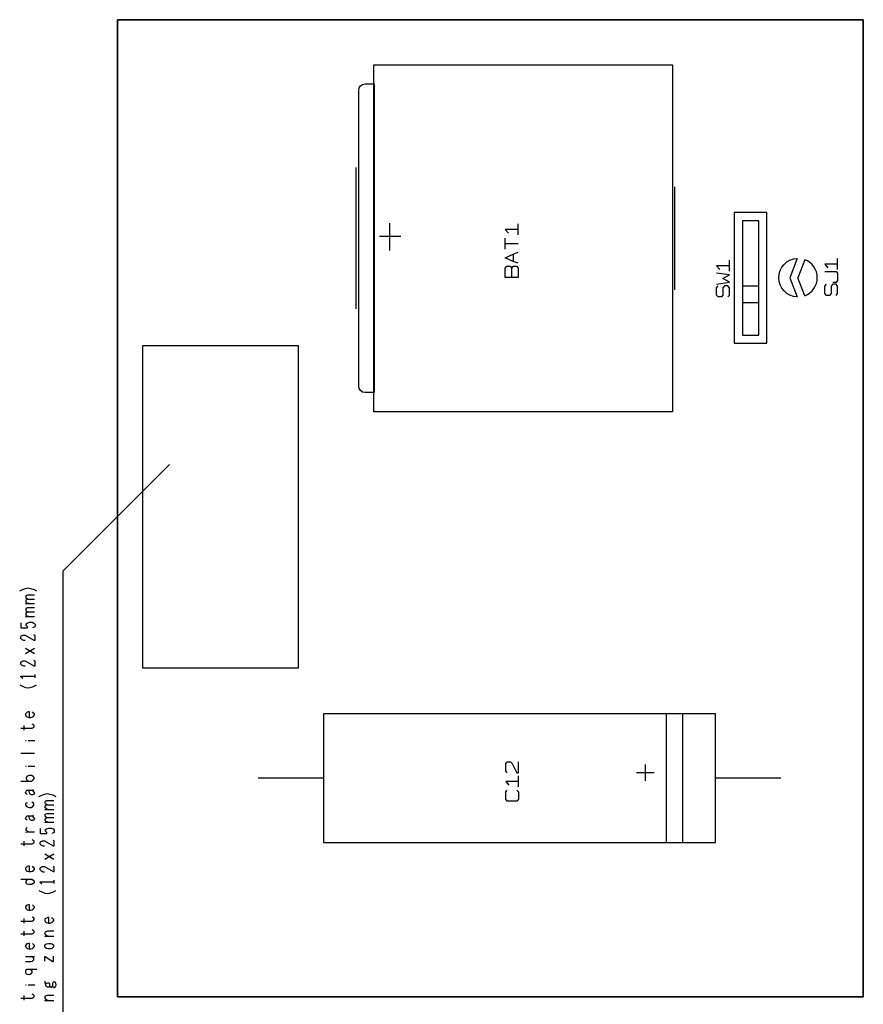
# Model space of a CAD drawing. Extents: x 8 to 288, y -6 to 426.
# Tile 5 of 13: x 98 to 164, y 195 to 271. Entities that reach past the tile are written whole.
import ezdxf

# ---------------------------------------------------------------- set-up
doc = ezdxf.new("R2010")
doc.units = 0
doc.layers.get('0').update_dxf_attribs({"linetype": 'CONTINUOUS'})

msp = doc.modelspace()

# ---------------------------------------------------------------- linework, layer by layer
at = {"color": 0}
for p, q in [((163.844, 271.405), (105.844, 271.405)), ((105.844, 271.405), (105.844, 195.404)), ((105.844, 271.405), (163.844, 271.405)), ((105.844, 195.404), (105.844, 271.405)), ((163.844, 195.404), (163.844, 271.405)), ((163.844, 271.405), (163.844, 195.404)), ((125.77, 240.905), (125.77, 267.904)), ((125.77, 267.904), (148.994, 267.904)), ((148.994, 267.904), (148.994, 240.905)), ((124.594, 242.904), (124.594, 265.905)), ((125.094, 266.405), (125.794, 266.405)), ((125.794, 266.405), (125.794, 242.404)), ((124.394, 248.904), (124.394, 259.905)), ((149.193, 250.405), (149.193, 258.404)), ((153.804, 256.405), (153.804, 246.245)), ((156.344, 256.405), (153.804, 256.405)), ((156.344, 246.245), (156.344, 256.405)), ((127.017, 253.46), (127.017, 255.571)), ((136.996, 255.091), (135.997, 255.091)), ((135.997, 255.091), (136.247, 254.806)), ((136.996, 254.663), (136.996, 255.52)), ((154.439, 255.77), (154.439, 246.88)), ((155.709, 255.77), (154.439, 255.77)), ((155.709, 246.88), (155.709, 255.77)), ((127.868, 254.535), (126.201, 254.535)), ((135.997, 253.563), (135.997, 254.42)), ((135.997, 253.992), (136.996, 253.992)), ((135.997, 252.892), (136.621, 253.177)), ((136.621, 252.607), (135.997, 252.892)), ((136.621, 253.177), (136.996, 253.321)), ((136.621, 253.177), (136.621, 252.607)), ((158.695, 252.837), (158.122, 251.339)), ((159.3, 252.739), (158.764, 251.339)), ((161.845, 251.964), (161.845, 252.822)), ((135.997, 252.078), (136.122, 252.221)), ((135.997, 251.364), (135.997, 252.078)), ((136.122, 252.221), (136.372, 252.221)), ((136.372, 252.221), (136.497, 252.078)), ((136.497, 252.078), (136.621, 252.221)), ((136.497, 251.364), (136.497, 252.078)), ((136.996, 252.464), (136.621, 252.607)), ((136.621, 252.221), (136.872, 252.221)), ((136.872, 252.221), (136.996, 252.078)), ((136.996, 252.078), (136.996, 251.364)), ((153.425, 252.266), (152.426, 252.266)), ((152.426, 252.266), (152.676, 251.981)), ((153.425, 251.838), (153.425, 252.695)), ((161.845, 252.393), (160.846, 252.393)), ((160.846, 252.393), (161.095, 252.108)), ((136.996, 251.364), (135.997, 251.364)), ((153.425, 251.552), (152.426, 251.696)), ((152.926, 251.267), (153.425, 251.552)), ((153.425, 250.981), (152.926, 251.267)), ((158.122, 251.339), (158.695, 249.84)), ((159.3, 249.937), (158.764, 251.339)), ((160.846, 251.823), (161.721, 251.823)), ((161.721, 251.823), (161.845, 251.679)), ((161.845, 251.679), (161.845, 251.108)), ((152.426, 250.839), (153.425, 250.981)), ((152.426, 250.552), (152.552, 250.696)), ((152.426, 249.982), (152.426, 250.552)), ((153.051, 250.696), (152.926, 250.552)), ((152.926, 250.552), (152.926, 249.982)), ((153.301, 250.696), (153.051, 250.696)), ((153.425, 250.552), (153.301, 250.696)), ((153.425, 249.982), (153.425, 250.552)), ((154.439, 250.69), (154.439, 249.42)), ((155.709, 250.69), (154.439, 250.69)), ((155.709, 249.42), (155.709, 250.69)), ((160.846, 250.679), (160.97, 250.822)), ((160.846, 250.109), (160.846, 250.679)), ((161.47, 250.822), (161.345, 250.679)), ((161.345, 250.679), (161.345, 250.109)), ((161.721, 250.965), (161.47, 250.965)), ((161.721, 250.822), (161.47, 250.822)), ((161.845, 251.108), (161.721, 250.965)), ((161.845, 250.679), (161.721, 250.822)), ((161.845, 250.109), (161.845, 250.679)), ((152.552, 249.838), (152.426, 249.982)), ((152.801, 249.838), (152.552, 249.838)), ((152.926, 249.982), (152.801, 249.838)), ((153.301, 249.838), (153.425, 249.982)), ((158.695, 249.84), (158.695, 249.84)), ((159.3, 249.937), (159.3, 249.937)), ((160.97, 249.965), (160.846, 250.109)), ((161.221, 249.965), (160.97, 249.965)), ((161.345, 250.109), (161.221, 249.965)), ((161.721, 249.965), (161.845, 250.109)), ((154.439, 249.42), (155.709, 249.42)), ((154.439, 246.88), (155.709, 246.88)), ((107.796, 246.063), (119.895, 246.063)), ((107.796, 220.963), (107.796, 246.063)), ((119.895, 246.063), (119.895, 220.963)), ((153.804, 246.245), (156.344, 246.245)), ((125.794, 242.404), (125.094, 242.404)), ((148.994, 240.905), (125.77, 240.905)), ((101.614, 228.542), (109.869, 236.796)), ((101.614, 165.677), (101.614, 228.542)), ((98.2239, 226.984), (98.4345, 227.077)), ((98.4345, 227.077), (98.6688, 227.171)), ((98.6688, 227.171), (98.8564, 227.218)), ((98.8564, 227.218), (99.0438, 227.171)), ((99.0438, 227.171), (99.3013, 227.109)), ((99.3013, 227.109), (99.5355, 226.984)), ((98.6688, 225.953), (98.7393, 225.985)), ((98.7157, 226.562), (98.7393, 226.625)), ((98.7157, 226.468), (98.7157, 226.562)), ((98.7393, 226.406), (98.7157, 226.468)), ((98.7157, 226.219), (98.7393, 226.281)), ((98.7157, 226.109), (98.7157, 226.219)), ((98.8095, 226.015), (98.7157, 226.109)), ((98.7393, 226.625), (98.8328, 226.672)), ((98.8328, 226.344), (98.7393, 226.406)), ((98.7393, 226.281), (98.8328, 226.344)), ((98.7393, 225.985), (99.3719, 225.985)), ((98.903, 225.985), (98.8095, 226.015)), ((98.8328, 226.672), (99.3719, 226.672)), ((98.8328, 226.344), (99.3719, 226.344)), ((98.7157, 225.563), (98.7393, 225.625)), ((98.7157, 225.469), (98.7157, 225.563)), ((98.7393, 225.406), (98.7157, 225.469)), ((98.7157, 225.218), (98.7393, 225.28)), ((98.7157, 225.109), (98.7157, 225.218)), ((98.7393, 225.625), (98.8328, 225.672)), ((98.8328, 225.344), (98.7393, 225.406)), ((98.7393, 225.28), (98.8328, 225.344)), ((98.8328, 225.672), (99.3719, 225.672)), ((98.8328, 225.344), (99.3719, 225.344)), ((98.3174, 224.5), (98.3174, 224.141)), ((98.6688, 224.952), (98.7393, 224.984)), ((98.8095, 225.016), (98.7157, 225.109)), ((98.7393, 224.984), (99.3719, 224.984)), ((98.7393, 224.407), (98.8095, 224.469)), ((98.7393, 224.281), (98.7393, 224.407)), ((98.903, 224.984), (98.8095, 225.016)), ((98.8095, 224.469), (98.9969, 224.531)), ((98.9969, 224.531), (99.1842, 224.531)), ((99.1842, 224.531), (99.3249, 224.469)), ((99.3249, 224.469), (99.4184, 224.375)), ((98.3174, 224.141), (98.341, 224.109)), ((98.341, 224.109), (98.8328, 224.109)), ((98.8328, 224.171), (98.7393, 224.281)), ((98.8328, 224.109), (98.8328, 224.171)), ((99.3951, 224.171), (99.2311, 224.109)), ((99.4184, 224.234), (99.3951, 224.171)), ((99.4184, 224.375), (99.4184, 224.234)), ((98.3174, 223.375), (98.341, 223.468)), ((98.3174, 223.281), (98.3174, 223.375)), ((98.4112, 223.172), (98.3174, 223.281)), ((98.341, 223.468), (98.5051, 223.532)), ((98.5517, 223.109), (98.4112, 223.172)), ((98.5051, 223.532), (98.6455, 223.532)), ((98.6455, 223.109), (98.5517, 223.109)), ((98.6455, 223.532), (99.3249, 223.14)), ((99.4184, 223.5), (99.3249, 223.562)), ((99.3249, 223.14), (99.4184, 223.14)), ((99.4184, 223.14), (99.4184, 223.5)), ((98.6688, 222.11), (99.3719, 222.531)), ((98.6688, 222.531), (99.3719, 222.11)), ((98.3174, 221.375), (98.341, 221.469)), ((98.3174, 221.281), (98.3174, 221.375)), ((98.341, 221.469), (98.5051, 221.531)), ((98.5051, 221.531), (98.6455, 221.531)), ((98.6455, 221.531), (99.3249, 221.141)), ((99.4184, 221.5), (99.3249, 221.562)), ((99.4184, 221.141), (99.4184, 221.5)), ((98.4112, 221.171), (98.3174, 221.281)), ((98.5517, 221.109), (98.4112, 221.171)), ((98.6455, 221.109), (98.5517, 221.109)), ((99.3249, 221.141), (99.4184, 221.141)), ((119.895, 220.963), (107.796, 220.963)), ((98.3174, 220.296), (98.3174, 220.344)), ((98.3174, 220.344), (99.4184, 220.344)), ((98.4582, 220.172), (98.3174, 220.296)), ((99.4184, 220.219), (99.4184, 220.468)), ((98.2239, 219.672), (98.4345, 219.563)), ((98.4345, 219.563), (98.6688, 219.469)), ((98.6688, 219.469), (98.8564, 219.437)), ((98.8564, 219.437), (99.0438, 219.469)), ((99.0438, 219.469), (99.3013, 219.531)), ((99.3013, 219.531), (99.5355, 219.672)), ((98.8095, 217.532), (98.7157, 217.468)), ((98.903, 217.562), (98.8095, 217.532)), ((98.9969, 217.562), (98.903, 217.562)), ((98.9969, 217.14), (98.9969, 217.562)), ((99.3013, 217.468), (99.2078, 217.562)), ((98.7157, 217.468), (98.6688, 217.406)), ((98.6688, 217.406), (98.6688, 217.343)), ((98.6688, 217.343), (98.7157, 217.234)), ((98.7157, 217.234), (98.8095, 217.172)), ((98.8095, 217.172), (98.9266, 217.14)), ((98.9266, 217.14), (99.0907, 217.14)), ((99.0907, 217.14), (99.2078, 217.172)), ((99.2078, 217.172), (99.3013, 217.234)), ((99.3719, 217.406), (99.3013, 217.468)), ((99.3013, 217.234), (99.3719, 217.343)), ((99.3719, 217.343), (99.3719, 217.406)), ((152.344, 217.405), (121.864, 217.405)), ((121.864, 217.405), (121.864, 207.404)), ((148.535, 207.404), (148.535, 217.405)), ((149.804, 207.404), (149.804, 217.405)), ((152.344, 207.404), (152.344, 217.405)), ((98.3174, 216.297), (99.1842, 216.297)), ((98.5753, 216.14), (98.5753, 216.499)), ((99.3013, 216.563), (99.1842, 216.61)), ((99.1842, 216.297), (99.3013, 216.344)), ((99.3482, 216.499), (99.3013, 216.563)), ((99.3013, 216.344), (99.3482, 216.406)), ((99.3482, 216.406), (99.3482, 216.499)), ((98.6688, 215.343), (98.7157, 215.343)), ((98.8797, 215.343), (99.3951, 215.343)), ((98.3174, 214.343), (99.3719, 214.343)), ((136.028, 213.541), (136.153, 213.684)), ((136.153, 213.684), (136.402, 213.684)), ((136.402, 213.684), (136.528, 213.541)), ((137.028, 212.827), (137.028, 213.684)), ((98.6688, 213.344), (98.7157, 213.344)), ((98.8797, 213.344), (99.3951, 213.344)), ((136.028, 212.969), (136.028, 213.541)), ((136.153, 212.827), (136.028, 212.969)), ((136.528, 213.541), (136.902, 212.827)), ((146.896, 212.211), (146.896, 213.461)), ((98.3174, 212.171), (99.1609, 212.171)), ((98.8095, 212.562), (98.7157, 212.469)), ((98.7157, 212.469), (98.7157, 212.375)), ((98.7157, 212.375), (98.7626, 212.281)), ((98.7626, 212.281), (98.9266, 212.171)), ((98.9736, 212.609), (98.8095, 212.562)), ((99.1376, 212.609), (98.9736, 212.609)), ((99.278, 212.531), (99.1376, 212.609)), ((99.1609, 212.171), (99.278, 212.281)), ((99.3482, 212.469), (99.278, 212.531)), ((99.278, 212.281), (99.3482, 212.375)), ((99.3482, 212.375), (99.3482, 212.469)), ((121.864, 212.404), (116.785, 212.404)), ((137.028, 212.155), (136.028, 212.155)), ((136.028, 212.155), (136.278, 211.869)), ((136.902, 212.827), (137.028, 212.827)), ((137.028, 211.726), (137.028, 212.583)), ((147.581, 212.836), (146.211, 212.836)), ((157.424, 212.404), (152.344, 212.404)), ((98.6688, 211.296), (98.7157, 211.406)), ((98.7157, 211.406), (98.8095, 211.468)), ((98.8095, 211.468), (98.9266, 211.468)), ((98.9266, 211.468), (99.2078, 211.468)), ((98.9969, 211.281), (98.9266, 211.468)), ((99.2078, 211.468), (99.3013, 211.532)), ((99.2078, 211.468), (99.3013, 211.343)), ((136.028, 211.341), (136.153, 211.483)), ((136.902, 211.483), (137.028, 211.341)), ((98.7157, 211.219), (98.6688, 211.296)), ((98.8095, 211.14), (98.7157, 211.219)), ((99.0438, 211.172), (98.9969, 211.281)), ((99.1376, 211.109), (99.0438, 211.172)), ((99.2078, 211.109), (99.1376, 211.109)), ((99.3013, 211.14), (99.2078, 211.109)), ((99.3013, 211.343), (99.3719, 211.234)), ((99.3719, 211.234), (99.3013, 211.14)), ((99.7232, 210.984), (99.9338, 211.078)), ((99.9338, 211.078), (100.168, 211.172)), ((100.168, 211.172), (100.356, 211.219)), ((100.215, 210.563), (100.239, 210.625)), ((100.239, 210.625), (100.332, 210.672)), ((100.332, 210.672), (100.871, 210.672)), ((100.356, 211.219), (100.543, 211.172)), ((100.543, 211.172), (100.801, 211.109)), ((100.801, 211.109), (101.035, 210.984)), ((136.028, 210.77), (136.028, 211.341)), ((136.153, 210.626), (136.028, 210.77)), ((136.902, 210.626), (136.153, 210.626)), ((137.028, 210.77), (136.902, 210.626)), ((137.028, 211.341), (137.028, 210.77)), ((98.7157, 210.469), (98.6688, 210.406)), ((98.6688, 210.406), (98.6688, 210.297)), ((98.6688, 210.297), (98.7626, 210.219)), ((98.8095, 210.499), (98.7157, 210.469)), ((98.7626, 210.219), (98.9499, 210.14)), ((98.9499, 210.14), (99.114, 210.14)), ((99.114, 210.14), (99.2547, 210.219)), ((99.3013, 210.469), (99.1609, 210.531)), ((99.2547, 210.219), (99.3013, 210.28)), ((99.3482, 210.374), (99.3013, 210.469)), ((99.3013, 210.28), (99.3482, 210.374)), ((100.168, 209.953), (100.239, 209.984)), ((100.215, 210.469), (100.215, 210.563)), ((100.239, 210.406), (100.215, 210.469)), ((100.215, 210.219), (100.239, 210.28)), ((100.215, 210.11), (100.215, 210.219)), ((100.309, 210.016), (100.215, 210.11)), ((100.332, 210.344), (100.239, 210.406)), ((100.239, 210.28), (100.332, 210.344)), ((100.239, 209.984), (100.871, 209.984)), ((100.402, 209.984), (100.309, 210.016)), ((100.332, 210.344), (100.871, 210.344)), ((98.6688, 209.296), (98.7157, 209.405)), ((98.7157, 209.218), (98.6688, 209.296)), ((98.7157, 209.405), (98.8095, 209.469)), ((98.8095, 209.141), (98.7157, 209.218)), ((98.8095, 209.469), (98.9266, 209.469)), ((98.9266, 209.469), (99.2078, 209.469)), ((98.9969, 209.281), (98.9266, 209.469)), ((99.0438, 209.171), (98.9969, 209.281)), ((99.1376, 209.109), (99.0438, 209.171)), ((99.2078, 209.109), (99.1376, 209.109)), ((99.2078, 209.469), (99.3013, 209.531)), ((99.2078, 209.469), (99.3013, 209.343)), ((99.3013, 209.141), (99.2078, 209.109)), ((99.3013, 209.343), (99.3719, 209.234)), ((99.3719, 209.234), (99.3013, 209.141)), ((100.215, 209.562), (100.239, 209.624)), ((100.215, 209.469), (100.215, 209.562)), ((100.239, 209.405), (100.215, 209.469)), ((100.215, 209.218), (100.239, 209.281)), ((100.215, 209.109), (100.215, 209.218)), ((100.309, 209.015), (100.215, 209.109)), ((100.239, 209.624), (100.332, 209.671)), ((100.332, 209.343), (100.239, 209.405)), ((100.239, 209.281), (100.332, 209.343)), ((100.332, 209.671), (100.871, 209.671)), ((100.332, 209.343), (100.871, 209.343)), ((98.7157, 208.468), (98.8095, 208.562)), ((98.7157, 208.406), (98.7157, 208.468)), ((98.7393, 208.343), (98.7157, 208.406)), ((98.903, 208.234), (98.7393, 208.343)), ((99.8167, 208.5), (99.8167, 208.14)), ((100.168, 208.953), (100.239, 208.984)), ((100.239, 208.984), (100.871, 208.984)), ((100.239, 208.406), (100.309, 208.468)), ((100.239, 208.281), (100.239, 208.406)), ((100.402, 208.984), (100.309, 209.015)), ((100.309, 208.468), (100.496, 208.532)), ((100.496, 208.532), (100.683, 208.532)), ((100.683, 208.532), (100.824, 208.468)), ((100.824, 208.468), (100.918, 208.375)), ((100.918, 208.375), (100.918, 208.234)), ((98.6688, 208.219), (98.8095, 208.234)), ((98.8095, 208.234), (99.3719, 208.234)), ((99.3013, 207.563), (99.1842, 207.61)), ((99.3482, 207.5), (99.3013, 207.563)), ((99.8167, 208.14), (99.8403, 208.109)), ((99.8403, 208.109), (100.332, 208.109)), ((100.332, 208.172), (100.239, 208.281)), ((100.332, 208.109), (100.332, 208.172)), ((100.894, 208.172), (100.73, 208.109)), ((100.918, 207.5), (100.824, 207.563)), ((100.918, 208.234), (100.894, 208.172)), ((98.3174, 207.297), (99.1842, 207.297)), ((98.5753, 207.14), (98.5753, 207.5)), ((99.1842, 207.297), (99.3013, 207.344)), ((99.3013, 207.344), (99.3482, 207.406)), ((99.3482, 207.406), (99.3482, 207.5)), ((99.8167, 207.374), (99.8403, 207.469)), ((99.8167, 207.28), (99.8167, 207.374)), ((99.9105, 207.172), (99.8167, 207.28)), ((99.8403, 207.469), (100.004, 207.531)), ((100.051, 207.109), (99.9105, 207.172)), ((100.004, 207.531), (100.145, 207.531)), ((100.145, 207.109), (100.051, 207.109)), ((100.145, 207.531), (100.824, 207.14)), ((100.824, 207.14), (100.918, 207.14)), ((100.918, 207.14), (100.918, 207.5)), ((121.864, 207.404), (152.344, 207.404)), ((100.168, 206.109), (100.871, 206.531)), ((100.168, 206.531), (100.871, 206.109)), ((98.7157, 205.468), (98.6688, 205.406)), ((98.6688, 205.406), (98.6688, 205.343)), ((98.6688, 205.343), (98.7157, 205.234)), ((98.8095, 205.532), (98.7157, 205.468)), ((98.903, 205.562), (98.8095, 205.532)), ((98.9969, 205.562), (98.903, 205.562)), ((98.9969, 205.14), (98.9969, 205.562)), ((99.3013, 205.468), (99.2078, 205.562)), ((99.3719, 205.406), (99.3013, 205.468)), ((99.3013, 205.234), (99.3719, 205.343)), ((99.3719, 205.343), (99.3719, 205.406)), ((99.8167, 205.375), (99.8403, 205.468)), ((99.8167, 205.281), (99.8167, 205.375)), ((99.9105, 205.172), (99.8167, 205.281)), ((99.8403, 205.468), (100.004, 205.532)), ((100.004, 205.532), (100.145, 205.532)), ((100.145, 205.532), (100.824, 205.14)), ((100.918, 205.5), (100.824, 205.562)), ((100.918, 205.14), (100.918, 205.5)), ((98.3174, 204.563), (99.1609, 204.563)), ((98.7157, 205.234), (98.8095, 205.172)), ((98.7626, 204.469), (98.8564, 204.563)), ((98.8095, 205.172), (98.9266, 205.14)), ((98.9266, 205.14), (99.0907, 205.14)), ((99.0907, 205.14), (99.2078, 205.172)), ((99.1609, 204.563), (99.278, 204.469)), ((99.2078, 205.172), (99.3013, 205.234)), ((100.051, 205.109), (99.9105, 205.172)), ((100.145, 205.109), (100.051, 205.109)), ((100.824, 205.14), (100.918, 205.14)), ((98.7157, 204.374), (98.7626, 204.469)), ((98.7157, 204.281), (98.7157, 204.374)), ((98.8095, 204.172), (98.7157, 204.281)), ((98.9736, 204.14), (98.8095, 204.172)), ((99.1376, 204.14), (98.9736, 204.14)), ((99.278, 204.218), (99.1376, 204.14)), ((99.278, 204.469), (99.3482, 204.374)), ((99.3482, 204.281), (99.278, 204.218)), ((99.3482, 204.374), (99.3482, 204.281)), ((99.8167, 204.297), (99.8167, 204.344)), ((99.8167, 204.344), (100.918, 204.344)), ((99.9575, 204.172), (99.8167, 204.297)), ((100.918, 204.218), (100.918, 204.469)), ((99.7232, 203.671), (99.9338, 203.562)), ((99.9338, 203.562), (100.168, 203.469)), ((100.168, 203.469), (100.356, 203.437)), ((100.356, 203.437), (100.543, 203.469)), ((100.543, 203.469), (100.801, 203.531)), ((100.801, 203.531), (101.035, 203.671)), ((98.7157, 202.468), (98.6688, 202.406)), ((98.6688, 202.406), (98.6688, 202.343)), ((98.6688, 202.343), (98.7157, 202.234)), ((98.8095, 202.531), (98.7157, 202.468)), ((98.7157, 202.234), (98.8095, 202.172)), ((98.903, 202.562), (98.8095, 202.531)), ((98.9969, 202.562), (98.903, 202.562)), ((98.9969, 202.14), (98.9969, 202.562)), ((99.3013, 202.468), (99.2078, 202.562)), ((99.2078, 202.172), (99.3013, 202.234)), ((99.3719, 202.406), (99.3013, 202.468)), ((99.3013, 202.234), (99.3719, 202.343)), ((99.3719, 202.343), (99.3719, 202.406)), ((98.5753, 201.14), (98.5753, 201.5)), ((98.8095, 202.172), (98.9266, 202.14)), ((98.9266, 202.14), (99.0907, 202.14)), ((99.0907, 202.14), (99.2078, 202.172)), ((99.3013, 201.563), (99.1842, 201.61)), ((99.3482, 201.5), (99.3013, 201.563)), ((99.3482, 201.406), (99.3482, 201.5)), ((100.215, 201.468), (100.168, 201.406)), ((100.309, 201.531), (100.215, 201.468)), ((100.402, 201.563), (100.309, 201.531)), ((100.496, 201.563), (100.402, 201.563)), ((100.496, 201.14), (100.496, 201.563)), ((100.801, 201.468), (100.707, 201.563)), ((100.871, 201.406), (100.801, 201.468)), ((98.3174, 201.297), (99.1842, 201.297)), ((99.1842, 201.297), (99.3013, 201.344)), ((99.3013, 201.344), (99.3482, 201.406)), ((100.168, 201.406), (100.168, 201.344)), ((100.168, 201.344), (100.215, 201.234)), ((100.215, 201.234), (100.309, 201.172)), ((100.309, 201.172), (100.426, 201.14)), ((100.426, 201.14), (100.59, 201.14)), ((100.59, 201.14), (100.707, 201.172)), ((100.707, 201.172), (100.801, 201.234)), ((100.801, 201.234), (100.871, 201.344)), ((100.871, 201.344), (100.871, 201.406)), ((98.3174, 200.297), (99.1842, 200.297)), ((98.5753, 200.141), (98.5753, 200.501)), ((99.3013, 200.562), (99.1842, 200.609)), ((99.1842, 200.297), (99.3013, 200.343)), ((99.3482, 200.501), (99.3013, 200.562)), ((99.3013, 200.343), (99.3482, 200.405)), ((99.3482, 200.405), (99.3482, 200.501)), ((100.168, 200.077), (100.239, 200.109)), ((100.215, 200.405), (100.239, 200.469)), ((100.215, 200.297), (100.215, 200.405)), ((100.239, 200.218), (100.215, 200.297)), ((100.239, 200.469), (100.402, 200.531)), ((100.332, 200.141), (100.239, 200.218)), ((100.239, 200.109), (100.871, 200.109)), ((100.426, 200.109), (100.332, 200.141)), ((100.402, 200.531), (100.871, 200.531)), ((98.7157, 199.468), (98.6688, 199.406)), ((98.6688, 199.406), (98.6688, 199.343)), ((98.6688, 199.343), (98.7157, 199.234)), ((98.8095, 199.532), (98.7157, 199.468)), ((98.7157, 199.234), (98.8095, 199.172)), ((98.903, 199.562), (98.8095, 199.532)), ((98.8095, 199.172), (98.9266, 199.14)), ((98.9969, 199.562), (98.903, 199.562)), ((98.9266, 199.14), (99.0907, 199.14)), ((98.9969, 199.14), (98.9969, 199.562)), ((99.0907, 199.14), (99.2078, 199.172)), ((99.3013, 199.468), (99.2078, 199.562)), ((99.2078, 199.172), (99.3013, 199.234)), ((99.3719, 199.406), (99.3013, 199.468)), ((99.3013, 199.234), (99.3719, 199.343)), ((99.3719, 199.343), (99.3719, 199.406)), ((100.168, 199.406), (100.215, 199.468)), ((100.168, 199.296), (100.168, 199.406)), ((100.215, 199.234), (100.168, 199.296)), ((100.215, 199.468), (100.309, 199.532)), ((100.309, 199.172), (100.215, 199.234)), ((100.309, 199.532), (100.426, 199.562)), ((100.426, 199.14), (100.309, 199.172)), ((100.426, 199.562), (100.637, 199.562)), ((100.637, 199.14), (100.426, 199.14)), ((100.637, 199.562), (100.73, 199.532)), ((100.73, 199.172), (100.637, 199.14)), ((100.73, 199.532), (100.848, 199.437)), ((100.848, 199.281), (100.73, 199.172)), ((100.848, 199.437), (100.848, 199.281)), ((98.6688, 198.531), (99.3719, 198.531)), ((99.278, 198.438), (99.1376, 198.531)), ((99.3249, 198.374), (99.278, 198.438)), ((99.3249, 198.281), (99.3249, 198.374)), ((100.168, 198.171), (100.168, 198.531)), ((100.168, 198.531), (100.215, 198.531)), ((100.215, 198.531), (100.801, 198.14)), ((100.848, 198.14), (100.848, 198.563)), ((98.6688, 198.14), (99.114, 198.14)), ((99.114, 198.14), (99.2311, 198.171)), ((99.2311, 198.171), (99.3249, 198.281)), ((100.801, 198.14), (100.848, 198.14)), ((98.6924, 197.469), (98.6688, 197.405)), ((98.6688, 197.405), (98.6688, 197.297)), ((98.6688, 197.297), (98.6924, 197.235)), ((98.7859, 197.531), (98.6924, 197.469)), ((98.6924, 197.235), (98.7859, 197.171)), ((99.5592, 197.531), (98.7859, 197.531)), ((98.7859, 197.171), (98.9266, 197.141)), ((98.9266, 197.141), (99.0438, 197.171)), ((99.1376, 197.469), (99.0438, 197.531)), ((99.0438, 197.171), (99.1376, 197.235)), ((99.1842, 197.405), (99.1376, 197.469)), ((99.1376, 197.235), (99.1842, 197.297)), ((99.1842, 197.297), (99.1842, 197.405)), ((98.6688, 196.343), (98.7157, 196.343)), ((98.8797, 196.343), (99.3951, 196.343)), ((100.192, 196.609), (100.168, 196.5)), ((100.168, 196.5), (100.239, 196.406)), ((100.309, 196.437), (100.239, 196.406)), ((100.239, 196.406), (100.239, 196.281)), ((100.239, 196.281), (100.309, 196.219)), ((100.379, 196.468), (100.309, 196.437)), ((100.309, 196.219), (100.379, 196.172)), ((100.496, 196.468), (100.379, 196.468)), ((100.379, 196.172), (100.543, 196.172)), ((100.566, 196.406), (100.496, 196.468)), ((100.543, 196.172), (100.566, 196.234)), ((100.566, 196.234), (100.566, 196.406)), ((100.566, 196.234), (100.707, 196.14)), ((100.707, 196.14), (100.777, 196.219)), ((100.824, 196.532), (100.777, 196.437)), ((100.777, 196.437), (100.777, 196.219)), ((100.777, 196.219), (100.871, 196.14)), ((100.894, 196.562), (100.824, 196.532)), ((100.871, 196.14), (100.965, 196.14)), ((100.988, 196.532), (100.894, 196.562)), ((100.965, 196.14), (101.035, 196.219)), ((101.035, 196.468), (100.988, 196.532)), ((101.058, 196.343), (101.035, 196.468)), ((101.035, 196.219), (101.058, 196.343)), ((98.3174, 195.297), (99.1842, 195.297)), ((98.5753, 195.14), (98.5753, 195.5)), ((99.3013, 195.563), (99.1842, 195.61)), ((99.1842, 195.297), (99.3013, 195.344)), ((99.3482, 195.5), (99.3013, 195.563)), ((99.3013, 195.344), (99.3482, 195.406)), ((99.3482, 195.406), (99.3482, 195.5)), ((100.215, 195.406), (100.239, 195.468)), ((100.215, 195.297), (100.215, 195.406)), ((100.239, 195.218), (100.215, 195.297)), ((100.239, 195.468), (100.402, 195.531)), ((100.402, 195.531), (100.871, 195.531)), ((105.844, 195.404), (163.844, 195.404)), ((163.844, 195.404), (105.844, 195.404)), ((100.168, 195.078), (100.239, 195.109)), ((100.332, 195.14), (100.239, 195.218)), ((100.239, 195.109), (100.871, 195.109)), ((100.426, 195.109), (100.332, 195.14))]:
    msp.add_line(p, q, dxfattribs=at)
for points in [[(124.594, 265.905), (124.594, 266.18), (124.818, 266.405), (125.094, 266.405)], [(157.264, 251.339), (157.264, 252.14), (157.896, 252.801), (158.695, 252.837)], [(160.264, 251.339), (160.264, 251.961), (159.88, 252.519), (159.3, 252.739)], [(158.695, 249.84), (157.896, 249.876), (157.264, 250.539), (157.264, 251.339)], [(159.3, 249.937), (159.88, 250.159), (160.264, 250.717), (160.264, 251.339)], [(125.094, 242.404), (124.818, 242.404), (124.594, 242.629), (124.594, 242.904)]]:
    msp.add_open_spline(points, degree=3, dxfattribs=at)

doc.saveas('drawing.dxf')
